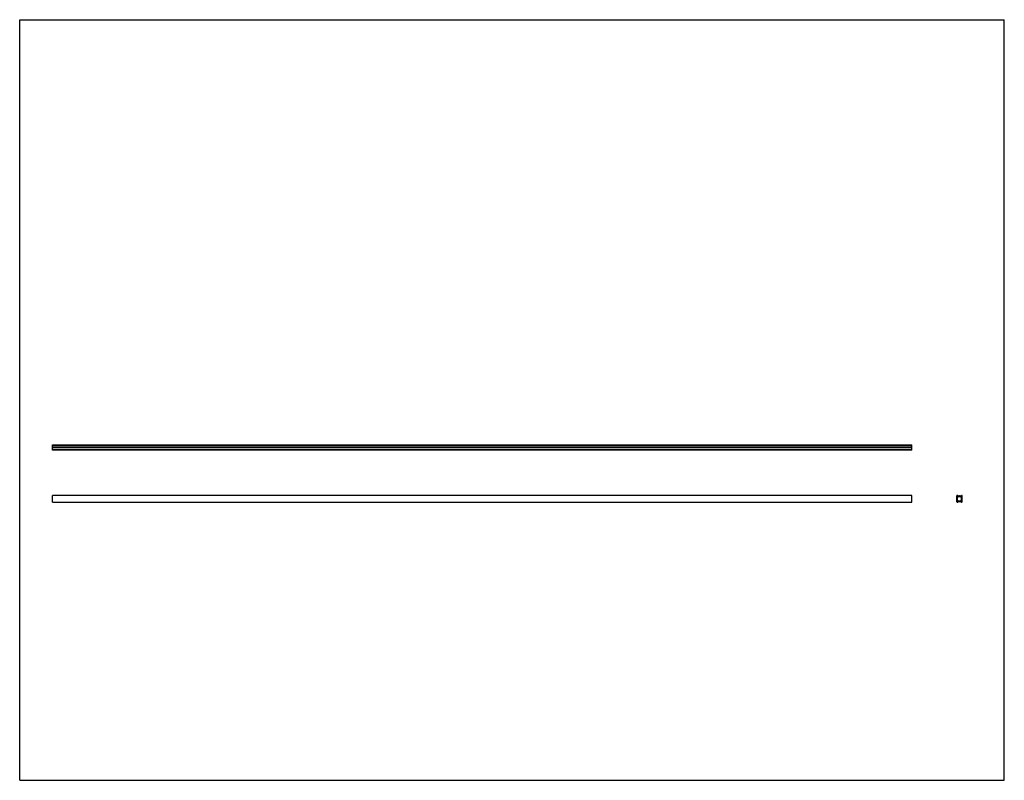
# Model space of a CAD drawing. Header units: inches. Extents: x 0 to 110, y 0 to 85.
import ezdxf

# ---------------------------------------------------------------- set-up
doc = ezdxf.new("R2010")
doc.units = ezdxf.units.IN
doc.header["$LTSCALE"] = 6.05
doc.header["$MEASUREMENT"] = 0
doc.layers.get('0').update_dxf_attribs({"linetype": 'CONTINUOUS'})

msp = doc.modelspace()

# ---------------------------------------------------------------- linework, layer by layer
at = {"color": 7, "linetype": 'CONTINUOUS'}
for p, q in [((0, 0), (0, 85)), ((0, 85), (110, 85)), ((110, 0), (110, 85)), ((3.66, 36.9), (3.66, 37.49)), ((3.66, 37.49), (99.66, 37.49)), ((99.66, 37.46), (3.66, 37.46)), ((3.66, 37.4), (99.66, 37.4)), ((99.66, 36.9), (99.66, 37.49)), ((99.66, 37.2), (3.66, 37.2)), ((99.66, 37.18), (3.66, 37.18)), ((99.66, 36.98), (3.66, 36.98)), ((99.66, 36.9), (3.66, 36.9)), ((3.66, 31.08), (3.66, 31.84)), ((99.66, 31.84), (3.66, 31.84)), ((3.66, 31.08), (99.66, 31.08)), ((99.66, 31.08), (99.66, 31.84)), ((104.69, 31.13), (104.69, 31.79)), ((104.73, 31.83), (104.78, 31.84)), ((104.73, 31.09), (104.78, 31.08)), ((104.77, 31.22), (104.77, 31.7)), ((105.25, 31.83), (105.2, 31.84)), ((105.25, 31.09), (105.2, 31.08)), ((105.21, 31.22), (105.21, 31.7)), ((105.29, 31.13), (105.29, 31.79)), ((0, 0), (110, 0))]:
    msp.add_line(p, q, dxfattribs=at)
for centre, radius, start, end in [((104.73, 31.79), 0.0394, 101.3099, 180), ((104.73, 31.13), 0.0394, 180, 258.6901), ((104.79, 31.7), 0.0197, 60.6295, 180), ((104.79, 31.22), 0.0197, 180, 299.3705), ((104.78, 31.82), 0.0197, 26.5106, 92.1941), ((104.78, 31.1), 0.0197, 281.1368, 333.4894), ((104.89, 31.88), 0.104, 206.5106, 328.7419), ((104.89, 31.88), 0.183, 240.6295, 298.7493), ((104.89, 31.05), 0.183, 61.2507, 119.3705), ((104.89, 31.05), 0.104, 31.2581, 153.4894), ((104.99, 31.82), 0.00984, 34.2065, 148.3429), ((104.99, 31.7), 0.0197, 61.2507, 118.7493), ((104.99, 31.22), 0.0197, 241.2507, 298.7493), ((104.99, 31.11), 0.00984, 211.6571, 325.7935), ((105.09, 31.88), 0.104, 211.0191, 333.4894), ((105.09, 31.88), 0.183, 241.2507, 299.3705), ((105.09, 31.05), 0.183, 60.6295, 118.7493), ((105.09, 31.05), 0.104, 26.5106, 148.9809), ((105.2, 31.82), 0.0197, 101.1368, 153.4894), ((105.19, 31.7), 0.0197, 0, 119.3705), ((105.19, 31.22), 0.0197, 240.6295, 360), ((105.2, 31.1), 0.0197, 206.5106, 272.1941), ((105.25, 31.79), 0.0394, 0, 79.1488), ((105.25, 31.13), 0.0394, 280.8493, 360)]:
    msp.add_arc(centre, radius, start, end, dxfattribs=at)

doc.saveas('drawing.dxf')
